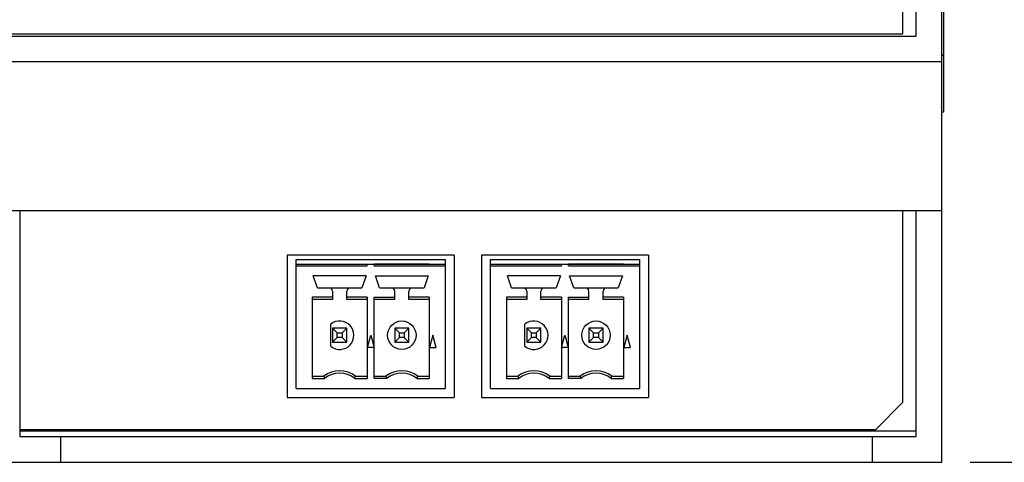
# Model space of a CAD drawing. Header units: inches. Extents: x 1.2 to 14.7, y 0.2 to 10.
# Tile 12 of 16: x 7.4 to 9.6, y 5.5 to 6.5. Entities that reach past the tile are written whole.
import ezdxf

# ---------------------------------------------------------------- set-up
doc = ezdxf.new("R2010")
doc.units = ezdxf.units.IN
doc.header["$LTSCALE"] = 0.935
doc.header["$MEASUREMENT"] = 0
doc.header["$PDMODE"] = 3
doc.header["$PDSIZE"] = 0.3125
doc.layers.get('0').update_dxf_attribs({"linetype": 'CONTINUOUS'})
doc.layers.get('Defpoints').update_dxf_attribs({"linetype": 'CONTINUOUS'})
doc.layers.add('A', color=1, linetype='CONTINUOUS')
doc.layers.add('DIMS', color=5, linetype='CONTINUOUS')
doc.styles.get("Standard").update_dxf_attribs({"font": 'SIMPLEX.SHX'})
doc.dimstyles.new('DIMSTYLE_1', dxfattribs={"dimtxt": 0.125, "dimasz": 0.18, "dimexe": 0.18, "dimexo": 0.0625, "dimgap": 0.09, "dimtad": 0, "dimtih": 1, "dimtoh": 1, "dimdec": 3, "dimzin": 4, "dimdsep": 46, "dimtxsty": 'STANDARD', "dimblk": '_FILLED', "dimblk1": '_FILLED', "dimblk2": '_FILLED', "dimcen": 0.09, "dimadec": 0, "dimazin": 0, "dimtp": 0.001, "dimtm": 0.001, "dimtfac": 1, "dimtdec": 3, "dimtofl": 0, "dimtmove": 0, "dimatfit": 3, "dimldrblk": '_FILLED', "dimfxl": 1, "dimtolj": 1, "dimtzin": 4, "dimarcsym": 0})

# ---------------------------------------------------------------- blocks, each defined once
blk = doc.blocks.new('_FILLED')
at = {"color": 0, "linetype": 'ByBlock'}
blk.add_solid([(0, 0), (-1, 0.17361), (-1, -0.17361)], dxfattribs=at)
blk = doc.blocks.new('*D1')
at = {"layer": 'Defpoints', "color": 0}
for p in [(9.4887, 9.0856), (9.4884, 5.5336), (10.443, 5.5336)]:
    blk.add_point(p, dxfattribs=at)
at = {"layer": 'DIMS', "color": 0, "lineweight": -2}
for p, q in [((9.5512, 9.0856), (10.623, 9.0856)), ((10.443, 8.9056), (10.443, 7.4842)), ((10.443, 5.7136), (10.443, 7.1137)), ((9.5509, 5.5336), (10.623, 5.5336))]:
    blk.add_line(p, q, dxfattribs=at)
at = {"layer": 'DIMS', "color": 0, "lineweight": -2, "xscale": 0.18, "yscale": 0.18, "zscale": 0.18}
for p, rotation in [((10.443, 9.0856), 90), ((10.443, 5.5336), 270)]:
    blk.add_blockref('_FILLED', p, dxfattribs=dict(at, rotation=rotation))
at = {"layer": 'DIMS', "color": 0, "insert": (10.443, 7.3942), "char_height": 0.125, "attachment_point": 2}
blk.add_mtext('\\A1;90mm (3.543")', dxfattribs=at)

msp = doc.modelspace()

# ---------------------------------------------------------------- linework, layer by layer
for p, q in [((9.4883, 5.5336), (9.4883, 9.0856)), ((9.4923, 8.3096), (9.4923, 6.3096)), ((9.4018, 6.4831), (9.4018, 8.1361)), ((9.4313, 6.4776), (9.4313, 8.1416)), ((3.2703, 6.4776), (9.4313, 6.4776)), ((3.2998, 6.4831), (9.4018, 6.4831)), ((9.4883, 6.4206), (3.2133, 6.4206)), ((9.4923, 6.4346), (9.4883, 6.4346)), ((9.4923, 6.3096), (9.4883, 6.3096)), ((9.4883, 6.0906), (3.2133, 6.0906)), ((7.4433, 6.0906), (7.4433, 5.5906)), ((9.4018, 5.6666), (9.4018, 6.0906)), ((9.4313, 5.5906), (9.4313, 6.0906)), ((9.3418, 5.6066), (9.4018, 5.6666)), ((7.4433, 5.6066), (9.3418, 5.6066)), ((7.4433, 5.6036), (9.4313, 5.6036)), ((7.4433, 5.5906), (9.4313, 5.5906)), ((7.5343, 5.5336), (7.5343, 5.5906)), ((9.3343, 5.5336), (9.3343, 5.5906)), ((3.2133, 5.5336), (9.4883, 5.5336))]:
    msp.add_line(p, q)
at = {"layer": 'A'}
for p, q in [((8.407, 5.9927), (8.0363, 5.9927)), ((8.0363, 5.9927), (8.0363, 5.6771)), ((8.407, 5.9927), (8.407, 5.6771)), ((8.8377, 5.9927), (8.467, 5.9927)), ((8.467, 5.9927), (8.467, 5.6771)), ((8.8377, 5.9927), (8.8377, 5.6771)), ((8.0563, 5.9826), (8.387, 5.9826)), ((8.0563, 5.6971), (8.0563, 5.9826)), ((8.0563, 5.9727), (8.387, 5.9727)), ((8.0563, 5.9688), (8.2138, 5.9688)), ((8.2138, 5.9688), (8.2138, 5.9727)), ((8.3516, 5.9727), (8.2296, 5.9727)), ((8.2296, 5.9688), (8.2296, 5.9727)), ((8.2296, 5.9688), (8.3516, 5.9688)), ((8.3516, 5.9688), (8.387, 5.9688)), ((8.3584, 5.9727), (8.3605, 5.9727)), ((8.387, 5.9826), (8.387, 5.6971)), ((8.487, 5.9826), (8.8177, 5.9826)), ((8.487, 5.6971), (8.487, 5.9826)), ((8.487, 5.9727), (8.8177, 5.9727)), ((8.487, 5.9688), (8.6445, 5.9688)), ((8.6445, 5.9688), (8.6445, 5.9727)), ((8.7823, 5.9727), (8.6603, 5.9727)), ((8.6603, 5.9688), (8.6603, 5.9727)), ((8.6603, 5.9688), (8.7823, 5.9688)), ((8.7823, 5.9688), (8.8177, 5.9688)), ((8.7891, 5.9727), (8.7912, 5.9727)), ((8.8177, 5.9826), (8.8177, 5.6971)), ((8.2115, 5.9471), (8.0941, 5.9471)), ((8.1034, 5.9204), (8.0941, 5.9471)), ((8.2115, 5.9471), (8.2022, 5.9204)), ((8.2319, 5.9471), (8.3493, 5.9471)), ((8.2412, 5.9204), (8.2319, 5.9471)), ((8.3493, 5.9471), (8.34, 5.9204)), ((8.6422, 5.9471), (8.5248, 5.9471)), ((8.5341, 5.9204), (8.5248, 5.9471)), ((8.6422, 5.9471), (8.6329, 5.9204)), ((8.6626, 5.9471), (8.78, 5.9471)), ((8.6719, 5.9204), (8.6626, 5.9471)), ((8.78, 5.9471), (8.7707, 5.9204)), ((8.1034, 5.9204), (8.2022, 5.9204)), ((8.2412, 5.9204), (8.34, 5.9204)), ((8.5341, 5.9204), (8.6329, 5.9204)), ((8.6719, 5.9204), (8.7707, 5.9204)), ((8.137, 5.8993), (8.0918, 5.8993)), ((8.0918, 5.8993), (8.0918, 5.7194)), ((8.137, 5.9125), (8.137, 5.894)), ((8.1685, 5.894), (8.1685, 5.9125)), ((8.2138, 5.8993), (8.1685, 5.8993)), ((8.2138, 5.8993), (8.2138, 5.7194)), ((8.2296, 5.8993), (8.2748, 5.8993)), ((8.2296, 5.7194), (8.2296, 5.8993)), ((8.2748, 5.894), (8.2748, 5.9125)), ((8.3063, 5.894), (8.3063, 5.9125)), ((8.3516, 5.8993), (8.3063, 5.8993)), ((8.3516, 5.8993), (8.3516, 5.7194)), ((8.5678, 5.8993), (8.5225, 5.8993)), ((8.5225, 5.8993), (8.5225, 5.7194)), ((8.5678, 5.9125), (8.5678, 5.894)), ((8.5992, 5.894), (8.5992, 5.9125)), ((8.6445, 5.8993), (8.5992, 5.8993)), ((8.6445, 5.8993), (8.6445, 5.7194)), ((8.6603, 5.8993), (8.7055, 5.8993)), ((8.6603, 5.7194), (8.6603, 5.8993)), ((8.7055, 5.894), (8.7055, 5.9125)), ((8.737, 5.894), (8.737, 5.9125)), ((8.7823, 5.8993), (8.737, 5.8993)), ((8.7823, 5.8993), (8.7823, 5.7194)), ((8.137, 5.894), (8.0918, 5.894)), ((8.2138, 5.894), (8.1685, 5.894)), ((8.2748, 5.894), (8.2296, 5.894)), ((8.3516, 5.894), (8.3063, 5.894)), ((8.5678, 5.894), (8.5225, 5.894)), ((8.6445, 5.894), (8.5992, 5.894)), ((8.7055, 5.894), (8.6603, 5.894)), ((8.7823, 5.894), (8.737, 5.894)), ((8.1331, 5.7907), (8.1331, 5.8398)), ((8.1685, 5.831), (8.137, 5.831)), ((8.137, 5.831), (8.1476, 5.8204)), ((8.137, 5.831), (8.137, 5.7995)), ((8.158, 5.8204), (8.1685, 5.831)), ((8.1685, 5.7995), (8.1685, 5.831)), ((8.3063, 5.831), (8.2748, 5.831)), ((8.2748, 5.831), (8.2854, 5.8204)), ((8.2748, 5.831), (8.2748, 5.7995)), ((8.2958, 5.8204), (8.3063, 5.831)), ((8.3063, 5.7995), (8.3063, 5.831)), ((8.5638, 5.7907), (8.5638, 5.8398)), ((8.5992, 5.831), (8.5678, 5.831)), ((8.5678, 5.831), (8.5783, 5.8204)), ((8.5678, 5.831), (8.5678, 5.7995)), ((8.5887, 5.8204), (8.5992, 5.831)), ((8.5992, 5.7995), (8.5992, 5.831)), ((8.737, 5.831), (8.7055, 5.831)), ((8.7055, 5.831), (8.7161, 5.8204)), ((8.7055, 5.831), (8.7055, 5.7995)), ((8.7265, 5.8204), (8.737, 5.831)), ((8.737, 5.7995), (8.737, 5.831)), ((8.1476, 5.81), (8.137, 5.7995)), ((8.1476, 5.8204), (8.158, 5.8204)), ((8.1476, 5.81), (8.1476, 5.8204)), ((8.158, 5.81), (8.1476, 5.81)), ((8.158, 5.8204), (8.158, 5.81)), ((8.1685, 5.7995), (8.158, 5.81)), ((8.2143, 5.7877), (8.2217, 5.8152)), ((8.2217, 5.8152), (8.2291, 5.7877)), ((8.2854, 5.81), (8.2748, 5.7995)), ((8.2854, 5.8204), (8.2958, 5.8204)), ((8.2854, 5.81), (8.2854, 5.8204)), ((8.2958, 5.81), (8.2854, 5.81)), ((8.2958, 5.8204), (8.2958, 5.81)), ((8.3063, 5.7995), (8.2958, 5.81)), ((8.3595, 5.8152), (8.3521, 5.7877)), ((8.3669, 5.7877), (8.3595, 5.8152)), ((8.5783, 5.81), (8.5678, 5.7995)), ((8.5783, 5.8204), (8.5887, 5.8204)), ((8.5783, 5.81), (8.5783, 5.8204)), ((8.5887, 5.81), (8.5783, 5.81)), ((8.5887, 5.8204), (8.5887, 5.81)), ((8.5992, 5.7995), (8.5887, 5.81)), ((8.645, 5.7877), (8.6524, 5.8152)), ((8.6524, 5.8152), (8.6598, 5.7877)), ((8.7161, 5.81), (8.7055, 5.7995)), ((8.7161, 5.8204), (8.7265, 5.8204)), ((8.7161, 5.81), (8.7161, 5.8204)), ((8.7265, 5.81), (8.7161, 5.81)), ((8.7265, 5.8204), (8.7265, 5.81)), ((8.737, 5.7995), (8.7265, 5.81)), ((8.7902, 5.8152), (8.7828, 5.7877)), ((8.7976, 5.7877), (8.7902, 5.8152)), ((8.137, 5.7995), (8.1685, 5.7995)), ((8.2291, 5.7877), (8.2143, 5.7877)), ((8.2748, 5.7995), (8.3063, 5.7995)), ((8.3521, 5.7877), (8.3669, 5.7877)), ((8.5678, 5.7995), (8.5992, 5.7995)), ((8.6598, 5.7877), (8.645, 5.7877)), ((8.7055, 5.7995), (8.737, 5.7995)), ((8.7828, 5.7877), (8.7976, 5.7877)), ((8.0918, 5.7247), (8.1174, 5.7247)), ((8.1882, 5.7247), (8.2138, 5.7247)), ((8.2296, 5.7247), (8.2552, 5.7247)), ((8.326, 5.7247), (8.3516, 5.7247)), ((8.5225, 5.7247), (8.5481, 5.7247)), ((8.6189, 5.7247), (8.6445, 5.7247)), ((8.6603, 5.7247), (8.6859, 5.7247)), ((8.7567, 5.7247), (8.7823, 5.7247)), ((8.0918, 5.7194), (8.1192, 5.7194)), ((8.1864, 5.7194), (8.2138, 5.7194)), ((8.257, 5.7194), (8.2296, 5.7194)), ((8.3242, 5.7194), (8.3516, 5.7194)), ((8.5225, 5.7194), (8.5499, 5.7194)), ((8.6171, 5.7194), (8.6445, 5.7194)), ((8.6877, 5.7194), (8.6603, 5.7194)), ((8.7549, 5.7194), (8.7823, 5.7194)), ((8.0563, 5.6971), (8.387, 5.6971)), ((8.487, 5.6971), (8.8177, 5.6971)), ((8.0363, 5.6771), (8.407, 5.6771)), ((8.467, 5.6771), (8.8377, 5.6771))]:
    msp.add_line(p, q, dxfattribs=at)
for centre in [(8.2906, 5.8152), (8.7213, 5.8152)]:
    msp.add_circle(centre, 0.0315, dxfattribs=at)
for centre, radius, start, end in [((8.1292, 5.9125), 0.00787, 0, 90), ((8.1764, 5.9125), 0.00787, 90, 180), ((8.267, 5.9125), 0.00787, 0, 90), ((8.3142, 5.9125), 0.00787, 90, 180), ((8.5599, 5.9125), 0.00787, 0, 90), ((8.6071, 5.9125), 0.00787, 90, 180), ((8.6977, 5.9125), 0.00787, 0, 90), ((8.7449, 5.9125), 0.00787, 90, 180), ((8.1528, 5.8152), 0.0315, 231.3178, 128.6822), ((8.5835, 5.8152), 0.0315, 231.3178, 128.6822), ((8.1528, 5.6775), 0.0591, 53.1301, 126.8699), ((8.4475, 5.8347), 0.348, 198.4229, 199.3408), ((8.1528, 5.6775), 0.0538, 51.2958, 128.7042), ((7.8573, 5.8349), 0.3488, 340.6602, 341.5759), ((8.2906, 5.6775), 0.0591, 53.1301, 126.8699), ((8.5853, 5.8347), 0.348, 198.4229, 199.3408), ((8.2906, 5.6775), 0.0538, 51.2958, 128.7042), ((7.9951, 5.8349), 0.3488, 340.6602, 341.5759), ((8.5835, 5.6775), 0.0591, 53.1301, 126.8699), ((8.8782, 5.8347), 0.348, 198.4229, 199.3408), ((8.5835, 5.6775), 0.0538, 51.2958, 128.7042), ((8.288, 5.8349), 0.3488, 340.6602, 341.5759), ((8.7213, 5.6775), 0.0591, 53.1301, 126.8699), ((9.016, 5.8347), 0.348, 198.4229, 199.3408), ((8.7213, 5.6775), 0.0538, 51.2958, 128.7042), ((8.4258, 5.8349), 0.3488, 340.6602, 341.5759)]:
    msp.add_arc(centre, radius, start, end, dxfattribs=at)

# ---------------------------------------------------------------- dimensions: what is measured, and where the dimension line sits
at = {"layer": 'DIMS'}
dim = msp.add_linear_dim(base=(10.443, 5.5336), p1=(9.4887, 9.0856), p2=(9.4884, 5.5336), angle=270, text='90mm (3.543")', dimstyle='DIMSTYLE_1', dxfattribs=at)
dim.commit()
dim.dimension.update_dxf_attribs({"geometry": '*D1', "text_midpoint": (10.443, 7.299), "dimtype": 160})

doc.saveas('drawing.dxf')
